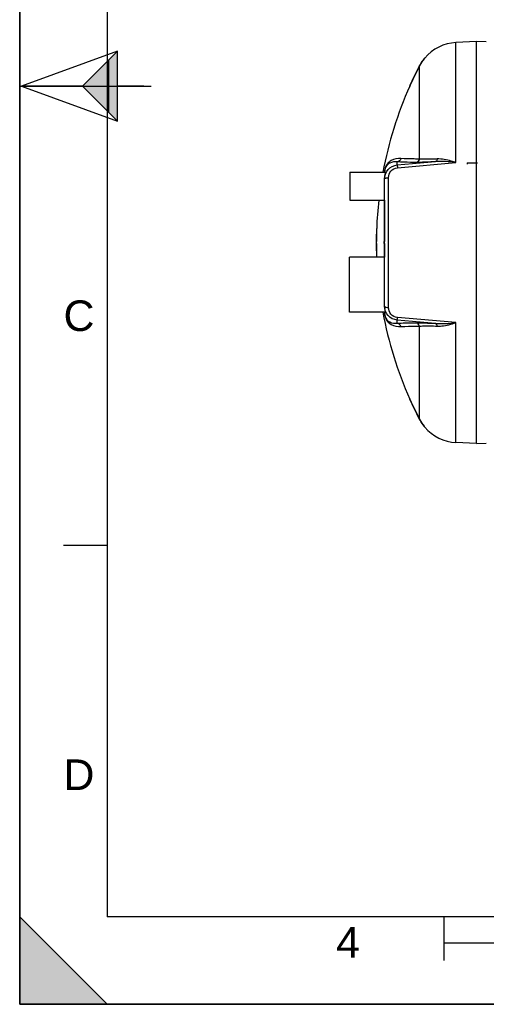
# Model space of a CAD drawing. Header units: millimetres. Extents: x 0 to 297, y 0 to 210.
# Tile 1 of 26: x 0 to 53, y 0 to 113. Entities that reach past the tile are written whole.
import ezdxf

# ---------------------------------------------------------------- set-up
doc = ezdxf.new("R2010")
doc.units = ezdxf.units.MM
doc.header["$LTSCALE"] = 16.335
doc.layers.get('0').update_dxf_attribs({"linetype": 'CONTINUOUS'})
doc.layers.add('08_SURFACES', color=7, linetype='CONTINUOUS')
doc.layers.add('AXES_REF', color=7, linetype='CONTINUOUS')
doc.styles.add('TEXTSTYLE_2', font='arial.ttf')

# ---------------------------------------------------------------- blocks, each defined once
blk = doc.blocks.new('MARGEA4_BL0', base_point=(148.51, 105.01))
at = {"color": 7, "linetype": 'Continuous'}
for p, q in [((0.01, 0.01), (0.01, 210.01)), ((0.01, 0.01), (0.01, 210.01)), ((0.01, 210.01), (0.01, 0.01)), ((10.01, 200.01), (10.01, 10.01)), ((0.01, 105.01), (15.01, 105.01)), ((5.01, 52.51), (10.01, 52.51)), ((0.01, 10.01), (10.01, 0.01)), ((0.01, 0.01), (0.01, 10.01)), ((0.01, 10.01), (10.01, 0.01)), ((287.01, 10.01), (10.01, 10.01)), ((48.51, 5.01), (48.51, 10.01)), ((248.51, 7.01), (48.51, 7.01)), ((297.01, 0.01), (0.01, 0.01)), ((10.01, 0.01), (0.01, 0.01)), ((297.01, 0.01), (0.01, 0.01))]:
    blk.add_line(p, q, dxfattribs=at)
blk.add_solid([(0.01, 10.01), (10.01, 0.01), (0.01, 0.01)], dxfattribs=at)
at = {"color": 2, "linetype": 'Continuous', "style": 'TEXTSTYLE_2', "oblique": 0}
for s, p in [('C', (5.01, 77.01)), ('D', (5.01, 24.51)), ('4', (36.17, 5.35))]:
    blk.add_text(s, height=3.5, dxfattribs=at).set_placement(p)
blk = doc.blocks.new('REPERE_ORIENTATION_BL2', base_point=(7.19, 105.02))
at = {"color": 7, "linetype": 'Continuous'}
for p, q in [((11.19, 109.02), (0.19, 105.02)), ((7.19, 105.02), (11.19, 109.02)), ((11.19, 101.02), (11.19, 109.02)), ((10.19, 102.02), (10.19, 108.02)), ((0.19, 105.02), (11.19, 101.02)), ((7.19, 105.02), (0.19, 105.02)), ((7.19, 105.02), (11.19, 101.02)), ((14.19, 105.02), (11.19, 105.02))]:
    blk.add_line(p, q, dxfattribs=at)
blk.add_solid([(11.19, 109.02), (7.19, 105.02), (11.19, 101.02)], dxfattribs=at)

msp = doc.modelspace()

# ---------------------------------------------------------------- linework, layer by layer
at = {"color": 7, "linetype": 'Continuous'}
for p, q in [((0, 0), (0, 210)), ((52.19, 110.13), (49.86, 110)), ((52.19, 64.13), (52.19, 110.13)), ((53.33, 110.07), (52.19, 110.13)), ((51.14, 96.24), (51.14, 96.11)), ((37.73, 95.16), (37.73, 91.96)), ((37.73, 95.16), (41.8, 95.16)), ((41.69, 79.82), (41.69, 94.52)), ((37.73, 91.96), (41.69, 91.96)), ((41.65, 87.03), (41.65, 87.23)), ((41.69, 87.23), (41.65, 87.23)), ((41.69, 87.03), (41.65, 87.03)), ((41.69, 79.13), (41.69, 79.15)), ((52.19, 64.13), (49.86, 64.25)), ((52.19, 64.13), (53.33, 64.19)), ((0, 0), (297, 0))]:
    msp.add_line(p, q, dxfattribs=at)
at = {"color": 9, "linetype": 'Continuous'}
for p, q in [((49.86, 96.28), (49.86, 110)), ((43.15, 96), (47.52, 96.38)), ((43.15, 96), (43.15, 96.36)), ((43.17, 95.69), (49.86, 96.28)), ((51.14, 96.24), (52.34, 96.24)), ((42.16, 79.7), (42.16, 94.55)), ((41.68, 91.96), (41.68, 87.23)), ((41.68, 87.03), (41.68, 85.45)), ((43.15, 77.9), (43.15, 78.25)), ((47.52, 77.88), (43.15, 78.25)), ((49.86, 77.97), (43.17, 78.56)), ((49.86, 64.25), (49.86, 77.97))]:
    msp.add_line(p, q, dxfattribs=at)
msp.add_lwpolyline([(41.69, 79.15), (41.69, 79.15), (41.69, 79.14)], dxfattribs=at)
at = {"color": 7, "linetype": 'Continuous'}
for centre, radius, start, end in [((50.12, 105.01), 5, 93, 139.9831), ((43.41, 94.52), 1.72, 177.5338, 179.9959), ((43.56, 79.83), 1.87, 180.0736, 189.0203), ((50.12, 69.24), 5, 220.0169, 267)]:
    msp.add_arc(centre, radius, start, end, dxfattribs=at)
at = {"color": 9, "linetype": 'Continuous'}
for centre, radius, start, end in [((41.88, 94.26), 0.245, 120.7158, 124.427), ((43.96, 79.22), 2.28, 181.7359, 183.269), ((43.9, 79.22), 2.22, 183.28, 183.5909), ((43.93, 79.22), 2.25, 183.5913, 183.8978), ((43.71, 79.14), 2.02, 180.172, 181.4387), ((41.88, 80), 0.245, 235.5729, 239.284)]:
    msp.add_arc(centre, radius, start, end, dxfattribs=at)
for points, knots in [([(43.57, 96.74), (43.19, 96.77), (42.6, 96.65), (41.88, 96.06), (41.7, 95.51), (41.68, 95.16)], [0, 0, 0, 0, 0.418187, 0.619503, 1, 1, 1, 1]), ([(43.15, 96.36), (42.86, 96.39), (42.4, 96.32), (41.82, 95.89), (41.7, 95.44), (41.69, 95.16)], [0, 0, 0, 0, 0.411029, 0.604314, 1, 1, 1, 1]), ([(41.69, 94.39), (41.69, 94.77), (41.98, 95.58), (42.76, 95.96), (43.15, 96)], [0, 0, 0, 0, 0.496312, 1, 1, 1, 1]), ([(43.15, 96), (43.14, 95.97), (43.17, 95.86), (43.16, 95.76), (43.17, 95.69)], [0, 0, 0, 0, 0.292106, 1, 1, 1, 1]), ([(45.28, 96.29), (45.08, 96.29), (44.37, 96.3), (43.66, 96.32), (43.15, 96.36)], [0, 0, 0, 0, 0.286499, 1, 1, 1, 1]), ([(45.68, 96.68), (45.48, 96.68), (44.78, 96.69), (44.08, 96.71), (43.57, 96.74)], [0, 0, 0, 0, 0.286502, 1, 1, 1, 1]), ([(47.52, 96.38), (47.29, 96.36), (46.54, 96.32), (45.8, 96.29), (45.28, 96.29)], [0, 0, 0, 0, 0.314012, 1, 1, 1, 1]), ([(47.72, 96.69), (47.5, 96.68), (46.83, 96.65), (46.15, 96.64), (45.68, 96.68)], [0, 0, 0, 0, 0.31546, 1, 1, 1, 1]), ([(47.72, 96.69), (47.71, 96.65), (47.69, 96.53), (47.6, 96.39), (47.52, 96.38)], [0, 0, 0, 0, 0.324564, 1, 1, 1, 1]), ([(49.86, 96.28), (49.68, 96.34), (48.99, 96.56), (48.26, 96.71), (47.72, 96.69)], [0, 0, 0, 0, 0.262606, 1, 1, 1, 1]), ([(42.16, 94.55), (42.16, 94.82), (42.35, 95.38), (42.89, 95.67), (43.17, 95.69)], [0, 0, 0, 0, 0.491863, 1, 1, 1, 1]), ([(41.69, 94.39), (41.69, 94.4), (41.7, 94.43), (41.72, 94.45), (41.74, 94.46)], [0, 0, 0, 0, 0.432743, 1, 1, 1, 1]), ([(41.75, 94.47), (41.76, 94.47), (41.79, 94.49), (41.81, 94.5), (41.83, 94.5)], [0, 0, 0, 0, 0.468289, 1, 1, 1, 1]), ([(41.83, 94.5), (41.85, 94.51), (41.96, 94.54), (42.07, 94.55), (42.16, 94.55)], [0, 0, 0, 0, 0.217816, 1, 1, 1, 1]), ([(41.68, 79.07), (41.71, 78.73), (41.89, 78.19), (42.6, 77.6), (43.2, 77.48), (43.57, 77.51)], [0, 0, 0, 0, 0.378399, 0.580214, 1, 1, 1, 1]), ([(43.15, 78.25), (42.76, 78.29), (41.98, 78.67), (41.69, 79.48), (41.69, 79.87)], [0, 0, 0, 0, 0.503666, 1, 1, 1, 1]), ([(41.69, 79.87), (41.69, 79.85), (41.7, 79.82), (41.72, 79.8), (41.74, 79.79)], [0, 0, 0, 0, 0.432744, 1, 1, 1, 1]), ([(41.69, 79.09), (41.7, 78.81), (41.82, 78.36), (42.41, 77.93), (42.86, 77.87), (43.15, 77.9)], [0, 0, 0, 0, 0.395809, 0.589033, 1, 1, 1, 1]), ([(41.75, 79.79), (41.76, 79.78), (41.77, 79.78), (41.78, 79.77), (41.79, 79.77)], [0, 0, 0, 0, 0.482777, 1, 1, 1, 1]), ([(41.79, 79.77), (41.81, 79.76), (41.93, 79.72), (42.06, 79.7), (42.16, 79.7)], [0, 0, 0, 0, 0.206584, 1, 1, 1, 1]), ([(43.17, 78.56), (42.89, 78.59), (42.35, 78.87), (42.16, 79.43), (42.16, 79.7)], [0, 0, 0, 0, 0.508115, 1, 1, 1, 1]), ([(43.15, 78.25), (43.14, 78.28), (43.17, 78.39), (43.16, 78.49), (43.17, 78.56)], [0, 0, 0, 0, 0.292106, 1, 1, 1, 1]), ([(43.15, 77.9), (43.3, 77.91), (44.01, 77.94), (44.72, 77.96), (45.28, 77.96)], [0, 0, 0, 0, 0.213231, 1, 1, 1, 1]), ([(45.28, 77.96), (45.42, 77.96), (46.17, 77.95), (46.91, 77.91), (47.52, 77.88)], [0, 0, 0, 0, 0.182409, 1, 1, 1, 1]), ([(47.72, 77.57), (47.71, 77.61), (47.69, 77.72), (47.6, 77.86), (47.52, 77.88)], [0, 0, 0, 0, 0.324564, 1, 1, 1, 1]), ([(47.72, 77.57), (47.89, 77.56), (48.62, 77.59), (49.34, 77.79), (49.86, 77.97)], [0, 0, 0, 0, 0.237356, 1, 1, 1, 1]), ([(43.57, 77.51), (43.72, 77.52), (44.43, 77.56), (45.13, 77.57), (45.68, 77.57)], [0, 0, 0, 0, 0.213226, 1, 1, 1, 1]), ([(45.68, 77.57), (45.81, 77.58), (46.48, 77.62), (47.16, 77.59), (47.72, 77.57)], [0, 0, 0, 0, 0.181577, 1, 1, 1, 1])]:
    msp.add_open_spline(points, degree=3, knots=knots, dxfattribs=at)
for points in [[(43.57, 96.74), (43.53, 96.56), (43.34, 96.38), (43.15, 96.36)], [(45.68, 96.68), (45.65, 96.5), (45.47, 96.31), (45.28, 96.29)], [(49.86, 96.28), (49.09, 96.37), (48.3, 96.44), (47.52, 96.38)], [(43.57, 77.51), (43.53, 77.7), (43.34, 77.88), (43.15, 77.9)], [(45.68, 77.57), (45.65, 77.76), (45.47, 77.94), (45.28, 77.96)], [(47.52, 77.88), (48.3, 77.82), (49.09, 77.88), (49.86, 77.97)]]:
    msp.add_open_spline(points, degree=3, dxfattribs=at)
at = {"color": 7, "linetype": 'Continuous'}
for points, knots in [([(41.8, 95.16), (41.81, 95.16), (41.76, 95.08), (41.76, 95), (41.7, 94.81), (41.69, 94.67), (41.69, 94.59)], [0, 0, 0, 0, 0.067129, 0.267445, 0.584205, 1, 1, 1, 1]), ([(41.71, 79.53), (41.72, 79.48), (41.74, 79.39), (41.78, 79.26), (41.78, 79.21), (41.81, 79.15), (41.8, 79.15)], [0, 0, 0, 0, 0.42879, 0.74454, 0.937332, 1, 1, 1, 1])]:
    msp.add_open_spline(points, degree=3, knots=knots, dxfattribs=at)
at = {"layer": '08_SURFACES', "color": 9, "linetype": 'Continuous'}
for p, q in [((46.19, 108.13), (46.21, 108.13)), ((45.68, 96.68), (45.68, 107.31)), ((44.61, 105.13), (44.63, 105.13)), ((40.8, 88.63), (40.78, 88.63)), ((40.8, 85.63), (40.78, 85.63)), ((45.68, 66.94), (45.68, 77.57)), ((44.61, 69.13), (44.63, 69.13)), ((46.19, 66.13), (46.21, 66.13))]:
    msp.add_line(p, q, dxfattribs=at)
at = {"layer": '08_SURFACES', "color": 7, "linetype": 'Continuous'}
for p, q in [((46.26, 108.22), (46.23, 108.18)), ((46.24, 108.2), (46.23, 108.18)), ((46.3, 108.23), (46.27, 108.23)), ((44.56, 105.03), (44.56, 105.03)), ((44.58, 105.03), (44.56, 105.03)), ((44.61, 105.13), (44.57, 105.03)), ((44.59, 105.03), (44.63, 105.13)), ((44.62, 105.11), (44.63, 105.13)), ((44.62, 105.1), (44.62, 105.11)), ((40.78, 88.73), (40.78, 88.63)), ((40.8, 88.73), (40.78, 88.73)), ((40.78, 88.66), (40.78, 88.63)), ((40.8, 88.63), (40.8, 88.73)), ((40.77, 87.23), (40.75, 87.23)), ((40.77, 87.03), (40.75, 87.03)), ((40.78, 85.63), (40.78, 85.53)), ((40.8, 85.53), (40.8, 85.63)), ((40.8, 85.53), (40.78, 85.53)), ((44.56, 69.23), (44.56, 69.22)), ((44.58, 69.23), (44.56, 69.23)), ((44.57, 69.22), (44.61, 69.13)), ((44.63, 69.13), (44.59, 69.23)), ((44.6, 69.18), (44.59, 69.21)), ((46.29, 66.03), (46.24, 66.09)), ((46.3, 66.03), (46.27, 66.03))]:
    msp.add_line(p, q, dxfattribs=at)
for points in [[(46.27, 108.22), (46.26, 108.21), (46.25, 108.21)], [(46.27, 108.23), (46.27, 108.23), (46.27, 108.22)], [(44.57, 105.04), (44.57, 105.03), (44.56, 105.03)], [(44.61, 105.13), (44.6, 105.11), (44.59, 105.09), (44.58, 105.08), (44.58, 105.06), (44.57, 105.05)], [(44.58, 105.03), (44.58, 105.03), (44.59, 105.03)], [(44.59, 105.03), (44.59, 105.04), (44.59, 105.05)], [(44.6, 105.06), (44.6, 105.07), (44.61, 105.08), (44.62, 105.1)], [(44.56, 69.22), (44.57, 69.22), (44.57, 69.21)], [(44.57, 69.2), (44.58, 69.19), (44.58, 69.18), (44.59, 69.16)], [(44.59, 69.22), (44.58, 69.23), (44.58, 69.23)], [(44.59, 69.16), (44.6, 69.14), (44.61, 69.13)], [(44.63, 69.13), (44.62, 69.14), (44.62, 69.16), (44.61, 69.17), (44.6, 69.18)]]:
    msp.add_lwpolyline(points, dxfattribs=at)
for centre, radius, start, end in [((50.13, 105.01), 5.01, 141.4697, 151.3774), ((50.12, 105.01), 5.02, 141.6419, 141.9707), ((84.67, 87.13), 43.92, 152.6282, 155.8054), ((84.67, 87.13), 43.9, 152.6282, 155.7937), ((50.13, 105.01), 5.02, 150.8435, 152.4482), ((50.12, 105.01), 5.02, 152.4483, 152.6282), ((50.12, 105.01), 5, 151.3864, 152.6281), ((50.13, 105.01), 5.02, 150.3671, 150.8436), ((50.13, 105.01), 5.02, 148.7001, 150.3671), ((50.12, 105.01), 5.02, 148.1844, 148.6999), ((50.12, 105.01), 5.02, 146.5003, 148.1843), ((50.12, 105.01), 5.02, 146.1065, 146.5002), ((50.12, 105.01), 5.02, 144.6281, 146.1065), ((50.13, 105.01), 5.02, 144.1711, 144.6281), ((50.13, 105.01), 5.02, 142.5148, 144.1711), ((50.12, 105.01), 5.02, 141.9707, 142.5147), ((84.67, 87.13), 43.9, 155.9368, 169.4512), ((84.67, 87.13), 43.9, 173.6746, 177.9113), ((84.67, 87.13), 43.92, 178.0428, 179.8695), ((84.67, 87.13), 43.9, 178.0419, 179.8695), ((84.67, 87.13), 43.92, 180.1305, 181.9572), ((36.48, 87.09), 4.29, 0.0037, 0.3663), ((84.67, 87.13), 43.9, 180.1305, 181.9581), ((84.67, 87.13), 43.9, 182.0887, 182.1828), ((84.67, 87.13), 43.9, 190.4638, 204.0632), ((84.67, 87.13), 43.92, 204.1946, 207.3718), ((84.67, 87.13), 43.9, 204.2063, 207.3718), ((50.12, 69.24), 5.02, 207.3718, 207.5516), ((50.13, 69.24), 5.02, 207.5518, 209.1566), ((50.12, 69.24), 5, 207.3719, 208.6136), ((50.13, 69.25), 5.01, 208.6226, 218.5303), ((50.13, 69.24), 5.02, 209.1565, 209.6329), ((50.13, 69.24), 5.02, 209.6328, 211.2999), ((50.12, 69.24), 5.02, 211.3001, 211.8157), ((50.12, 69.24), 5.02, 211.8158, 213.4997), ((50.12, 69.24), 5.02, 213.4997, 213.8936), ((50.12, 69.24), 5.02, 213.8936, 215.372), ((50.13, 69.24), 5.02, 215.372, 215.8288), ((50.13, 69.24), 5.02, 215.8288, 217.4853), ((50.12, 69.24), 5.02, 217.4854, 218.0293), ((50.12, 69.24), 5.02, 218.0293, 218.3581), ((49.42, 68.69), 4.11, 218.5461, 218.7821), ((50.74, 69.75), 5.8, 218.7864, 219.0762)]:
    msp.add_arc(centre, radius, start, end, dxfattribs=at)
for points, knots in [([(46.23, 108.18), (46.23, 108.18), (46.21, 108.16), (46.2, 108.14), (46.19, 108.13)], [0, 0, 0, 0, 0.488243, 1, 1, 1, 1]), ([(40.75, 87.23), (40.76, 87.23), (40.74, 87.18), (40.75, 87.16), (40.75, 87.14)], [0, 0, 0, 0, 0.278918, 1, 1, 1, 1]), ([(40.75, 87.13), (40.75, 87.1), (40.75, 87.1), (40.75, 87.04), (40.75, 87.04)], [0, 0, 0, 0, 0.856239, 1, 1, 1, 1]), ([(40.77, 87.13), (40.77, 87.15), (40.77, 87.15), (40.77, 87.21), (40.77, 87.21)], [0, 0, 0, 0, 0.859116, 1, 1, 1, 1]), ([(40.77, 87.03), (40.78, 87.03), (40.77, 87.06), (40.77, 87.07), (40.77, 87.09)], [0, 0, 0, 0, 0.272796, 1, 1, 1, 1]), ([(46.19, 66.13), (46.21, 66.1), (46.21, 66.1), (46.27, 66.03), (46.26, 66.03)], [0, 0, 0, 0, 0.924598, 1, 1, 1, 1])]:
    msp.add_open_spline(points, degree=3, knots=knots, dxfattribs=at)
msp.add_open_spline([(46.21, 108.13), (46.24, 108.16), (46.32, 108.25), (46.29, 108.22)], degree=3, dxfattribs=at)
at = {"layer": 'AXES_REF', "color": 7, "linetype": 'Continuous'}
for p, q in [((37.69, 79.15), (37.69, 85.45)), ((41.69, 85.45), (37.69, 85.45)), ((41.8, 79.15), (37.69, 79.15))]:
    msp.add_line(p, q, dxfattribs=at)

# ---------------------------------------------------------------- block references
at = {"color": 2, "linetype": 'Continuous'}
for name, p in [('MARGEA4_BL0', (148.51, 105.01)), ('REPERE_ORIENTATION_BL2', (7.19, 105.02))]:
    msp.add_blockref(name, p, dxfattribs=at)

doc.saveas('drawing.dxf')
